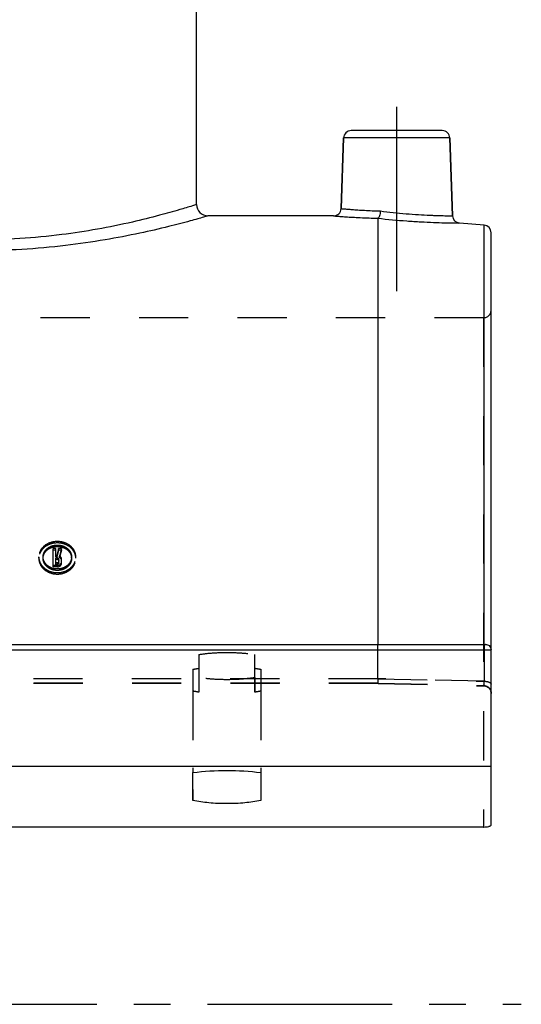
# Model space of a CAD drawing. Header units: millimetres. Extents: x 401 to 599, y 348 to 652.
# Tile 2 of 7: x 533 to 599, y 370 to 500. Entities that reach past the tile are written whole.
import ezdxf

# ---------------------------------------------------------------- set-up
doc = ezdxf.new("R2010")
doc.units = ezdxf.units.MM
doc.header["$LTSCALE"] = 65.185185
doc.linetypes.add('CENTER', pattern=[0.6, 0.375, -0.075, 0.075, -0.075])
doc.linetypes.add('HIDDEN', pattern=[0.2, 0.1, -0.1])
doc.layers.get('0').update_dxf_attribs({"linetype": 'CONTINUOUS'})
for name, color, linetype in [('DEFAULT_2', 8, 'HIDDEN'), ('FASEN', 7, 'CONTINUOUS'), ('FLAECHEN', 7, 'CONTINUOUS'), ('KONST.EL_MIT_GEO', 7, 'CONTINUOUS')]:
    doc.layers.add(name, color=color, linetype=linetype)

msp = doc.modelspace()

# ---------------------------------------------------------------- linework, layer by layer
at = {"color": 7, "linetype": 'Continuous'}
msp.add_open_spline([(564.5, 396.52), (563.81, 396.37), (562.31, 396.16), (560, 396.06), (557.69, 396.16), (556.19, 396.37), (555.5, 396.52)], degree=3, knots=[0, 0, 0, 0, 0.235191, 0.5, 0.764809, 1, 1, 1, 1], dxfattribs=at)
at = {"layer": 'DEFAULT_2', "color": 8, "linetype": 'HIDDEN'}
for p, q in [((580, 412.65), (420, 412.65)), ((556.3, 412.8), (556.3, 410.86)), ((563.7, 412.8), (563.7, 410.86)), ((580.04, 412.07), (419.96, 412.07)), ((580.03, 412.03), (419.97, 412.03)), ((580.03, 412.03), (594.02, 411.71)), ((555.5, 411.01), (555.5, 396.52)), ((564.5, 411.01), (564.5, 396.52))]:
    msp.add_line(p, q, dxfattribs=at)
for points, knots in [([(563.7, 412.8), (563.11, 412.7), (561.88, 412.57), (560, 412.5), (558.12, 412.57), (556.89, 412.7), (556.3, 412.8)], [0, 0, 0, 0, 0.240717, 0.5, 0.759283, 1, 1, 1, 1]), ([(580, 412.65), (580, 412.56), (580, 412.44), (580.01, 412.3), (580.01, 412.21), (580.01, 412.14), (580.02, 412.08), (580.02, 412.05), (580.03, 412.03), (580.03, 412.03)], [0, 0, 0, 0, 0.40608, 0.57798, 0.723971, 0.841061, 0.926917, 0.979793, 1, 1, 1, 1]), ([(580.04, 412.07), (580.04, 412.06), (580.04, 412.05), (580.04, 412.03), (580.03, 412.03)], [0, 0, 0, 0, 0.716955, 1, 1, 1, 1]), ([(556.3, 410.86), (556.23, 410.87), (555.96, 410.92), (555.7, 410.97), (555.5, 411.01)], [0, 0, 0, 0, 0.258523, 1, 1, 1, 1]), ([(564.5, 411.01), (564.44, 411), (564.17, 410.94), (563.9, 410.9), (563.7, 410.86)], [0, 0, 0, 0, 0.241194, 1, 1, 1, 1])]:
    msp.add_open_spline(points, degree=3, knots=knots, dxfattribs=at)
at = {"layer": 'FASEN', "color": 7, "linetype": 'Continuous'}
msp.add_line((594.09, 472.77), (590.81, 473.05), dxfattribs=at)
at = {"layer": 'FLAECHEN', "color": 7, "linetype": 'Continuous'}
for p, q in [((556, 475.49), (556, 523.8)), ((575.14, 474.97), (575.47, 484.33)), ((589.89, 474.02), (589.53, 484.33)), ((574.14, 474), (557.5, 474)), ((595, 401.01), (405, 401.01))]:
    msp.add_line(p, q, dxfattribs=at)
at = {"layer": 'FLAECHEN', "color": 2, "linetype": 'CENTER'}
for p, q in [((582.5, 464), (582.5, 490.3)), ((401, 369.5), (599, 369.5))]:
    msp.add_line(p, q, dxfattribs=at)
at = {"layer": 'FLAECHEN', "color": 8, "linetype": 'HIDDEN'}
for p, q in [((557.5, 474), (557.46, 474)), ((594, 460.5), (406, 460.5))]:
    msp.add_line(p, q, dxfattribs=at)
at = {"layer": 'KONST.EL_MIT_GEO', "color": 7, "linetype": 'Continuous'}
for p, q in [((575.47, 484.33), (575.14, 474.97)), ((589.53, 484.33), (575.47, 484.33)), ((588.53, 485.3), (576.47, 485.3)), ((589.53, 484.33), (589.89, 474.02)), ((580, 473.68), (580, 417.2)), ((594.09, 417.2), (594.09, 472.77)), ((595, 393.26), (595, 471.77)), ((405, 416.46), (595, 416.46)), ((405.74, 417.2), (594.26, 417.2)), ((555.5, 396.52), (555.5, 400.21)), ((564.5, 400.21), (564.5, 396.52)), ((594, 393), (406, 393))]:
    msp.add_line(p, q, dxfattribs=at)
at = {"layer": 'KONST.EL_MIT_GEO', "color": 8, "linetype": 'HIDDEN'}
for p, q in [((594, 460.5), (594, 393)), ((537.35, 429.9), (536.98, 429.9)), ((536.98, 427.49), (536.98, 429.9)), ((537.35, 429.71), (536.98, 429.71)), ((537.35, 428.79), (537.35, 429.9)), ((538.1, 429.9), (537.72, 429.9)), ((537.72, 429.71), (537.72, 429.9)), ((538.1, 429.71), (537.72, 429.71)), ((538.1, 429.71), (538.1, 429.9)), ((535.09, 428.61), (535.09, 428.79)), ((535.66, 428.77), (535.66, 428.79)), ((535.66, 428.61), (535.66, 428.79)), ((537.47, 428.98), (537.35, 428.98)), ((537.47, 428.79), (537.35, 428.79)), ((537.55, 428.66), (537.35, 428.66)), ((537.35, 427.81), (537.35, 428.66)), ((537.55, 428.47), (537.35, 428.47)), ((537.47, 428.79), (537.47, 428.98)), ((537.55, 428.47), (537.55, 428.66)), ((537.73, 427.97), (537.73, 428.5)), ((537.84, 428.72), (537.84, 428.91)), ((538.11, 427.97), (538.11, 428.5)), ((539.43, 428.61), (539.43, 428.79)), ((539.43, 428.79), (539.43, 428.77)), ((540, 428.61), (540, 428.79)), ((537.55, 427.68), (536.98, 427.68)), ((537.55, 427.49), (536.98, 427.49)), ((537.55, 428), (537.35, 428)), ((537.55, 427.81), (537.35, 427.81)), ((537.55, 427.81), (537.55, 428)), ((537.55, 427.49), (537.55, 427.68)), ((406, 417.17), (594, 417.17)), ((580, 412.65), (580, 417.2)), ((594.09, 417.2), (594.09, 412.32)), ((556.3, 415.86), (556.3, 410.86)), ((563.7, 410.86), (563.7, 415.86)), ((555.5, 413.9), (555.5, 400.21)), ((564.5, 413.9), (564.5, 400.21)), ((580, 412.65), (594.09, 412.32)), ((594.09, 412.32), (580, 412.65)), ((580.04, 412.07), (594, 411.75))]:
    msp.add_line(p, q, dxfattribs=at)
msp.add_lwpolyline([(594.02, 411.71), (594.08, 411.71), (594.16, 411.7), (594.24, 411.68), (594.32, 411.66), (594.4, 411.63), (594.47, 411.59), (594.54, 411.55), (594.61, 411.5), (594.68, 411.45), (594.73, 411.39), (594.79, 411.33), (594.84, 411.26), (594.88, 411.19), (594.92, 411.12), (594.95, 411.04), (594.97, 410.96), (594.99, 410.88), (595, 410.8), (595, 410.71)], dxfattribs=at)
at = {"layer": 'KONST.EL_MIT_GEO', "color": 7, "linetype": 'Continuous'}
for centre, radius, start, end in [((576.47, 484.3), 1, 90, 178), ((588.53, 484.3), 1, 2, 90), ((557.5, 475.5), 1.5, 180, 270), ((574.14, 475), 1, 269.9995, 358.0001), ((590.89, 474.05), 1, 182, 265.0005), ((594, 471.77), 1, 0, 85)]:
    msp.add_arc(centre, radius, start, end, dxfattribs=at)
at = {"layer": 'KONST.EL_MIT_GEO', "color": 8, "linetype": 'HIDDEN'}
for centre, radius, start, end in [((594, 461.5), 1, 270, 360), ((594.26, 416.28), 0.922, 87.9841, 90.0261), ((594, 410.72), 1.03, 85.15, 89.9933), ((594.06, 410.78), 0.937, 0.0272, 10.3385), ((594, 396.85), 3.85, 270.0004, 271.3148)]:
    msp.add_arc(centre, radius, start, end, dxfattribs=at)
for centre, major_axis, start_param, end_param in [((539.32, 374), (17.84, 100.27), 1.003207, 1.014238), ((539.32, 374), (17.79, 99.97), 1.003424, 1.014488), ((539.7, 374), (17.84, 100.27), 1.003207, 1.015067), ((539.7, 374), (17.79, 99.97), 1.003424, 1.01532)]:
    msp.add_ellipse(centre, major_axis=major_axis, ratio=0.132375, start_param=start_param, end_param=end_param, dxfattribs=at)
at = {"layer": 'KONST.EL_MIT_GEO', "color": 7, "linetype": 'Continuous'}
for points, knots in [([(556, 475.5), (555.81, 475.44), (555.07, 475.21), (553.44, 474.72), (550.8, 473.98), (545.63, 472.69), (537.62, 471.25), (530.72, 470.81), (527, 470.81)], [0, 0, 0, 0, 0.020039, 0.07893, 0.173369, 0.298778, 0.62138, 1, 1, 1, 1]), ([(557.5, 474), (557.3, 473.94), (556.85, 473.81), (556.06, 473.58), (554.53, 473.15), (551.98, 472.49), (548.23, 471.62), (543.69, 470.75), (536.55, 469.72), (530.89, 469.38), (527, 469.38)], [0, 0, 0, 0, 0.020233, 0.045214, 0.079637, 0.174723, 0.300677, 0.452099, 0.6233, 1, 1, 1, 1]), ([(574.14, 474), (574.15, 474), (574.18, 474), (574.26, 473.99), (574.39, 473.98), (574.67, 473.96), (575.13, 473.92), (575.83, 473.87), (576.69, 473.82), (578.1, 473.75), (579.22, 473.71), (580, 473.69)], [0, 0, 0, 0, 0.004518, 0.018025, 0.040439, 0.071596, 0.159225, 0.278531, 0.426348, 0.598854, 1, 1, 1, 1]), ([(575.14, 474.97), (575.15, 474.96), (575.18, 474.96), (575.25, 474.95), (575.36, 474.95), (575.52, 474.93), (575.73, 474.91), (576.08, 474.88), (576.63, 474.84), (577.39, 474.78), (578.28, 474.73), (579.28, 474.68), (579.97, 474.66), (580.34, 474.65)], [0, 0, 0, 0, 0.00449, 0.01792, 0.04021, 0.071208, 0.110712, 0.158466, 0.277439, 0.425094, 0.597711, 0.790954, 1, 1, 1, 1]), ([(580.34, 474.65), (580.33, 474.53), (580.3, 474.31), (580.23, 474.01), (580.14, 473.8), (580.05, 473.7), (580, 473.69)], [0, 0, 0, 0, 0.340728, 0.639252, 0.862972, 1, 1, 1, 1]), ([(580.34, 474.65), (580.9, 474.58), (582.03, 474.44), (583.71, 474.28), (585.34, 474.16), (586.61, 474.1), (587.53, 474.06), (588.12, 474.04), (588.64, 474.03), (589.07, 474.02), (589.41, 474.02), (589.64, 474.02), (589.77, 474.02), (589.84, 474.02), (589.87, 474.02), (589.89, 474.01), (589.89, 474.02)], [0, 0, 0, 0, 0.17696, 0.356748, 0.52964, 0.68616, 0.755546, 0.817716, 0.87182, 0.917123, 0.95301, 0.978996, 0.988162, 0.994731, 0.99868, 1, 1, 1, 1]), ([(580, 473.68), (580, 473.68), (580, 473.69), (580, 473.69), (580.01, 473.69)], [0, 0, 0, 0, 0.20484, 1, 1, 1, 1]), ([(580, 473.68), (581.28, 473.54), (583.18, 473.37), (585.64, 473.21), (587.3, 473.13), (588.54, 473.09), (589.38, 473.07), (589.87, 473.06), (590.26, 473.06), (590.54, 473.06), (590.71, 473.05), (590.79, 473.06), (590.81, 473.05)], [0, 0, 0, 0, 0.355914, 0.528337, 0.684714, 0.816526, 0.87087, 0.916443, 0.952594, 0.9788, 0.99468, 1, 1, 1, 1]), ([(594.26, 417.2), (594.35, 417.2), (594.52, 417.18), (594.77, 417.05), (594.96, 416.8), (595, 416.58), (595, 416.46)], [0, 0, 0, 0, 0.225171, 0.453369, 0.704647, 1, 1, 1, 1]), ([(594, 393), (594.13, 393), (594.37, 393.01), (594.64, 393.05), (594.82, 393.11), (594.93, 393.16), (595, 393.22), (595, 393.26)], [0, 0, 0, 0, 0.358094, 0.665706, 0.787531, 0.883423, 1, 1, 1, 1])]:
    msp.add_open_spline(points, degree=3, knots=knots, dxfattribs=at)
at = {"layer": 'KONST.EL_MIT_GEO', "color": 8, "linetype": 'HIDDEN'}
for points, knots in [([(540, 428.79), (540, 429.06), (539.86, 429.62), (539.3, 430.3), (538.49, 430.74), (537.55, 430.89), (536.6, 430.74), (535.79, 430.3), (535.23, 429.62), (535.09, 429.06), (535.09, 428.79)], [0, 0, 0, 0, 0.114669, 0.235315, 0.364644, 0.5, 0.635356, 0.764685, 0.885331, 1, 1, 1, 1]), ([(540, 428.61), (540, 428.88), (539.86, 429.44), (539.3, 430.11), (538.49, 430.55), (537.55, 430.7), (536.6, 430.55), (535.79, 430.11), (535.23, 429.44), (535.09, 428.88), (535.09, 428.61)], [0, 0, 0, 0, 0.114675, 0.235324, 0.36465, 0.5, 0.63535, 0.764676, 0.885325, 1, 1, 1, 1]), ([(535.66, 428.79), (535.66, 429), (535.76, 429.43), (536.19, 429.95), (536.82, 430.29), (537.55, 430.41), (538.27, 430.29), (538.9, 429.95), (539.33, 429.43), (539.43, 429), (539.43, 428.79)], [0, 0, 0, 0, 0.114672, 0.235388, 0.364723, 0.5, 0.635277, 0.764612, 0.885328, 1, 1, 1, 1]), ([(535.66, 428.61), (535.66, 428.81), (535.76, 429.25), (536.19, 429.77), (536.82, 430.11), (537.55, 430.22), (538.27, 430.11), (538.9, 429.77), (539.33, 429.25), (539.43, 428.81), (539.43, 428.61)], [0, 0, 0, 0, 0.114679, 0.235395, 0.364728, 0.5, 0.635272, 0.764604, 0.885321, 1, 1, 1, 1]), ([(535.09, 428.77), (535.09, 428.5), (535.24, 427.94), (535.8, 427.26), (536.6, 426.81), (537.55, 426.66), (538.49, 426.81), (539.29, 427.26), (539.85, 427.94), (540, 428.5), (540, 428.77)], [0, 0, 0, 0, 0.11471, 0.236009, 0.365379, 0.5, 0.634621, 0.763991, 0.88529, 1, 1, 1, 1]), ([(535.09, 428.61), (535.09, 428.34), (535.23, 427.77), (535.79, 427.08), (536.6, 426.63), (537.55, 426.47), (538.49, 426.63), (539.3, 427.08), (539.86, 427.77), (540, 428.34), (540, 428.61)], [0, 0, 0, 0, 0.114695, 0.235939, 0.365313, 0.5, 0.634687, 0.764061, 0.885305, 1, 1, 1, 1]), ([(539.43, 428.77), (539.43, 428.56), (539.32, 428.14), (538.89, 427.62), (538.27, 427.27), (537.55, 427.16), (536.82, 427.27), (536.2, 427.62), (535.77, 428.14), (535.66, 428.56), (535.66, 428.77)], [0, 0, 0, 0, 0.114714, 0.235962, 0.365325, 0.5, 0.634675, 0.764038, 0.885286, 1, 1, 1, 1]), ([(539.43, 428.61), (539.43, 428.4), (539.33, 427.97), (538.9, 427.44), (538.27, 427.09), (537.55, 426.97), (536.82, 427.09), (536.19, 427.44), (535.76, 427.97), (535.66, 428.4), (535.66, 428.61)], [0, 0, 0, 0, 0.114694, 0.235868, 0.365237, 0.5, 0.634763, 0.764132, 0.885306, 1, 1, 1, 1]), ([(537.55, 428.66), (537.59, 428.66), (537.68, 428.63), (537.73, 428.54), (537.73, 428.5)], [0, 0, 0, 0, 0.530715, 1, 1, 1, 1]), ([(537.55, 428.47), (537.59, 428.47), (537.68, 428.45), (537.73, 428.36), (537.73, 428.32)], [0, 0, 0, 0, 0.530685, 1, 1, 1, 1]), ([(537.55, 427.68), (537.69, 427.68), (537.9, 427.75), (538.08, 427.96), (538.11, 428.09), (538.11, 428.15)], [0, 0, 0, 0, 0.524026, 0.768212, 1, 1, 1, 1]), ([(537.73, 428.15), (537.73, 428.11), (537.68, 428.02), (537.59, 428), (537.55, 428)], [0, 0, 0, 0, 0.46987, 1, 1, 1, 1]), ([(538.11, 428.5), (538.11, 428.58), (538.05, 428.75), (537.92, 428.87), (537.84, 428.91)], [0, 0, 0, 0, 0.480511, 1, 1, 1, 1]), ([(538.11, 428.32), (538.11, 428.4), (538.05, 428.57), (537.92, 428.68), (537.84, 428.72)], [0, 0, 0, 0, 0.480533, 1, 1, 1, 1]), ([(537.55, 427.49), (537.69, 427.49), (537.9, 427.56), (538.08, 427.78), (538.11, 427.91), (538.11, 427.97)], [0, 0, 0, 0, 0.523996, 0.76819, 1, 1, 1, 1]), ([(537.73, 427.97), (537.73, 427.93), (537.68, 427.84), (537.59, 427.81), (537.55, 427.81)], [0, 0, 0, 0, 0.469901, 1, 1, 1, 1]), ([(556.3, 415.86), (556.89, 415.96), (558.12, 416.09), (560, 416.16), (561.88, 416.09), (563.11, 415.96), (563.7, 415.86)], [0, 0, 0, 0, 0.240717, 0.5, 0.759283, 1, 1, 1, 1]), ([(555.5, 413.9), (555.56, 413.91), (555.83, 413.96), (556.1, 414.01), (556.3, 414.04)], [0, 0, 0, 0, 0.242376, 1, 1, 1, 1]), ([(563.7, 414.04), (563.77, 414.03), (564.04, 413.99), (564.3, 413.94), (564.5, 413.9)], [0, 0, 0, 0, 0.257405, 1, 1, 1, 1]), ([(594, 411.75), (594.13, 411.75), (594.39, 411.7), (594.72, 411.48), (594.95, 411.16), (595, 410.91), (595, 410.78)], [0, 0, 0, 0, 0.25399, 0.505635, 0.753979, 1, 1, 1, 1]), ([(594, 411.75), (594, 411.74), (594.01, 411.73), (594.01, 411.71), (594.02, 411.71)], [0, 0, 0, 0, 0.381801, 1, 1, 1, 1]), ([(594.02, 411.71), (594.02, 411.71), (594.01, 411.72), (594, 411.74), (594, 411.75)], [0, 0, 0, 0, 0.141811, 1, 1, 1, 1]), ([(594.02, 411.71), (594.03, 411.71), (594.04, 411.73), (594.05, 411.78), (594.07, 411.9), (594.08, 412.09), (594.09, 412.24), (594.09, 412.32)], [0, 0, 0, 0, 0.025595, 0.079281, 0.280153, 0.595377, 1, 1, 1, 1]), ([(594.09, 412.32), (594.21, 412.32), (594.43, 412.29), (594.75, 412.22), (595, 412.06), (595, 411.94)], [0, 0, 0, 0, 0.344965, 0.641617, 1, 1, 1, 1])]:
    msp.add_open_spline(points, degree=3, knots=knots, dxfattribs=at)
for points in [[(594, 417.17), (594.08, 417.19), (594.17, 417.2), (594.26, 417.2)], [(595, 393.26), (595, 393.25), (595, 393.24), (595, 393.24)]]:
    msp.add_open_spline(points, degree=3, dxfattribs=at)
at = {"layer": 'KONST.EL_MIT_GEO', "color": 7, "linetype": 'Continuous'}
msp.add_open_spline([(555.5, 400.21), (556.99, 400.41), (560, 400.57), (563.01, 400.41), (564.5, 400.21)], degree=3, dxfattribs=at)

doc.saveas('drawing.dxf')
